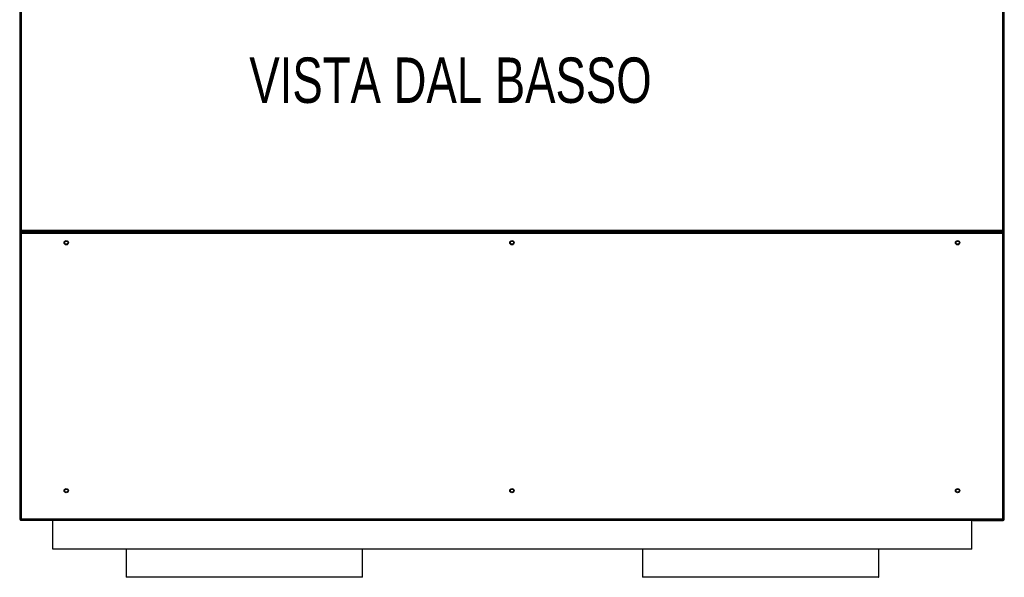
# Model space of a CAD drawing. Header units: millimetres. Extents: x 318 to 5748, y 314 to 3952.
# Tile 13 of 23: x 1731 to 2764, y 2783 to 3368. Entities that reach past the tile are written whole.
import ezdxf

# ---------------------------------------------------------------- set-up
doc = ezdxf.new("R2010")
doc.units = ezdxf.units.MM
doc.header["$LTSCALE"] = 5
doc.styles.add('SLDTEXTSTYLE0', font='TXT', dxfattribs={"width": 0.75})

msp = doc.modelspace()

# ---------------------------------------------------------------- linework, layer by layer
at = {"color": 7, "linetype": 'Continuous', "lineweight": 25}
for p, q in [((1731.5, 3446.3), (1731.5, 3146.3)), ((1733, 3445.8), (1733, 3146.8)), ((2762.9, 3146.7), (2762.9, 3445.9)), ((2764.4, 3146.3), (2764.4, 3446.3)), ((1731.5, 3146.3), (1732.5, 3146.3)), ((1731.5, 3146.3), (1731.5, 3143.7)), ((1731.5, 3143.7), (1731.5, 2843.7)), ((1732.5, 3143.7), (1731.5, 3143.7)), ((1732.5, 3146.3), (1733, 3146.8)), ((1733, 3146.8), (1732.5, 3146.3)), ((1732.5, 3146.3), (1732.5, 3145.3)), ((1732.5, 3146.3), (1732.5, 3146.3)), ((1732.5, 3145.3), (2763.3, 3145.3)), ((1732.5, 3143.7), (1732.5, 3144.7)), ((2763.3, 3144.7), (1732.5, 3144.7)), ((1733, 3143.2), (1732.5, 3143.7)), ((1732.5, 3143.7), (1733, 3143.2)), ((1732.5, 3143.7), (1732.5, 3143.7)), ((1733, 3146.8), (2762.8, 3146.8)), ((1733, 3143.2), (1733, 2844.2)), ((2762.8, 3143.2), (1733, 3143.2)), ((1747.5, 3145.3), (1747.5, 3144.7)), ((1747.5, 3144.7), (1747.5, 3145.3)), ((2748.3, 3144.7), (2748.3, 3145.3)), ((2748.4, 3145.3), (2748.4, 3144.7)), ((2762.8, 3146.8), (2762.9, 3146.7)), ((2763.3, 3146.3), (2762.8, 3146.8)), ((2762.8, 3143.2), (2763.3, 3143.7)), ((2763.3, 3143.7), (2762.8, 3143.2)), ((2762.8, 2844.2), (2762.8, 3143.2)), ((2762.9, 3146.7), (2763.3, 3146.3)), ((2763.3, 3145.3), (2763.3, 3146.3)), ((2763.3, 3146.3), (2764.4, 3146.3)), ((2763.3, 3143.7), (2763.3, 3144.7)), ((2763.3, 3143.7), (2764.3, 3143.7)), ((2763.3, 3143.7), (2763.3, 3143.7)), ((2764.3, 2843.7), (2764.3, 3143.7)), ((2764.4, 2845.6), (2764.4, 3146.3)), ((1732.5, 2843.7), (1731.5, 2843.7)), ((1732.5, 2843.7), (1733, 2844.2)), ((1733, 2844.2), (1732.5, 2843.7)), ((1732.5, 2843.7), (1732.5, 2842.7)), ((1732.5, 2843.7), (1732.5, 2843.7)), ((1732.5, 2842.7), (2763.3, 2842.7)), ((1733, 2844.2), (2762.8, 2844.2)), ((1766.2, 2812.5), (1766.2, 2842.5)), ((2730.2, 2842.5), (1766.2, 2842.5)), ((1766.4, 2842.7), (1766.4, 2842.5)), ((1843.1, 2842.7), (1843.1, 2842.5)), ((2091.1, 2842.5), (2091.1, 2842.7)), ((2384.7, 2842.7), (2384.7, 2842.5)), ((2632.7, 2842.5), (2632.7, 2842.7)), ((2729.4, 2842.5), (2729.4, 2842.7)), ((2730.2, 2812.5), (2730.2, 2842.5)), ((2731.7, 2842.3), (2763.1, 2842.3)), ((2763.3, 2843.7), (2762.8, 2844.2)), ((2762.8, 2844.2), (2763.3, 2843.7)), ((2763.3, 2843.7), (2763.3, 2842.7)), ((2763.3, 2843.7), (2764.3, 2843.7)), ((2763.3, 2843.7), (2763.3, 2843.7)), ((2763.6, 2843.6), (2763.6, 2843.7)), ((2764.3, 2845.6), (2764.4, 2845.6)), ((2764.4, 2843.6), (2764.4, 2845.6)), ((2730.2, 2812.5), (1766.2, 2812.5)), ((1843.1, 2812.5), (1843.1, 2783.4)), ((2091.1, 2783.4), (2091.1, 2812.5)), ((2384.7, 2812.5), (2384.7, 2783.4)), ((2632.7, 2783.4), (2632.7, 2812.5))]:
    msp.add_line(p, q, dxfattribs=at)
at = {"color": 8, "linetype": 'Continuous', "lineweight": 25}
for p, q in [((1732.5, 3143.7), (1732.5, 3146.3)), ((2763.4, 3146.3), (2763.4, 3143.7)), ((1843.1, 2783.4), (2091.1, 2783.4)), ((2384.7, 2783.4), (2632.7, 2783.4))]:
    msp.add_line(p, q, dxfattribs=at)
at = {"color": 7, "linetype": 'Continuous', "lineweight": 25, "flags": 128}
msp.add_lwpolyline([(1732.5, 2843.6), (1732.4, 2843.7), (1732.4, 2843.7)], dxfattribs=at)
at = {"color": 7, "linetype": 'Continuous', "lineweight": 25}
for centre, radius in [((1780.3, 3133.7), 2.25), ((1780.3, 3133.7), 1.7), ((2247.9, 3133.7), 2.25), ((2247.9, 3133.7), 1.7), ((2715.4, 3133.7), 2.25), ((2715.4, 3133.7), 1.7), ((1780.3, 2873.7), 2.25), ((1780.3, 2873.7), 1.7), ((2247.9, 2873.7), 2.25), ((2247.9, 2873.7), 1.7), ((2715.4, 2873.7), 2.25), ((2715.4, 2873.7), 1.7)]:
    msp.add_circle(centre, radius, dxfattribs=at)
for centre, radius, start, end in [((1732.8, 2844), 1.3, 193.2143, 256.7857), ((2731.7, 2843.3), 1, 219.0501, 270), ((2763.1, 2843.6), 1.3, 270, 0), ((2763.1, 2843.6), 0.5, 294.478, 0), ((1844.1, 2783.4), 1, 180, 210), ((2090.1, 2783.4), 1, 330, 0), ((2385.7, 2783.4), 1, 180, 210), ((2631.7, 2783.4), 1, 330, 0)]:
    msp.add_arc(centre, radius, start, end, dxfattribs=at)

# ---------------------------------------------------------------- texts
at = {"color": 7, "linetype": 'Continuous', "lineweight": 0, "insert": (1972.4, 3327.9), "char_height": 47.625, "attachment_point": 1, "style": 'SLDTEXTSTYLE0'}
msp.add_mtext('VISTA DAL BASSO', dxfattribs=at)

doc.saveas('drawing.dxf')
